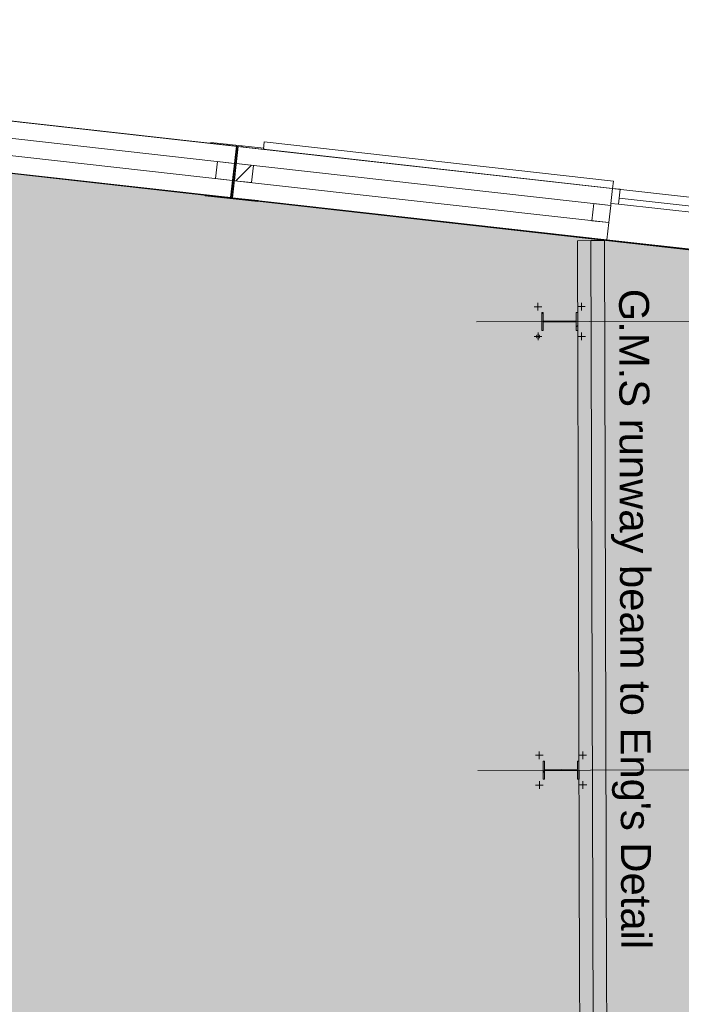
# Model space of a CAD drawing. Header units: millimetres. Extents: x -115474967 to 444143, y -74377 to 241828222.
# Tile 74 of 256: x -34802 to -30375, y 43356 to 49940. Entities that reach past the tile are written whole.
import ezdxf

# ---------------------------------------------------------------- set-up
doc = ezdxf.new("R2010")
doc.units = ezdxf.units.MM
doc.header["$MEASUREMENT"] = 0
doc.linetypes.add('PHANTOM', pattern=[2.5, 1.25, -0.25, 0.25, -0.25, 0.25, -0.25])
doc.layers.add('00-3 Elev 01', color=7, linetype='Continuous')
doc.layers.add('00-5 Grid 01', color=9, linetype='PHANTOM')
doc.layers.add('0_cons_01', color=40, linetype='Continuous', lineweight=0, plot=False)
doc.layers.add('1HATCH', color=8, linetype='Continuous', lineweight=0)
doc.styles.add('GENERATED_STYLE_2', font='arial.ttf')

msp = doc.modelspace()

# ---------------------------------------------------------------- hatches: boundary and pattern name
at = {"layer": '00-5 Grid 01', "linetype": 'ByBlock', "lineweight": 0, "true_color": 0xc7c8ca}
h = msp.add_hatch(dxfattribs=at)
h.set_pattern_fill('STEEL', color=9, style=0, pattern_type=2)
h.set_pattern_definition([(45, (-370653.1, -39732.55), (-159.09903, 159.09903), []), (45, (-370706.13, -39679.51), (-159.09903, 159.09903), [])])
h.paths.add_polyline_path([(-33561.83189, 48762.8125), (-33208.0459, 48723.17068), (-33207.26642, 48730.12714), (-33380.68118, 48749.55832), (-33342.26425, 49092.41272), (-33168.84948, 49072.98154), (-33168.07001, 49079.93801), (-33521.856, 49119.57983), (-33522.63547, 49112.62337), (-33349.22071, 49093.19219), (-33387.63765, 48750.33779), (-33561.05241, 48769.76897)])
h = msp.add_hatch(dxfattribs=at)
h.set_pattern_fill('_WALL_EXTERNAL', color=9, style=0, pattern_type=2)
h.set_pattern_definition([(45, (-370653.1, -39732.55), (-127.27922, 127.27922), [])])
h.paths.add_polyline_path([(-33365.45274, 48863.48412), (-33352.64709, 48977.76891), (-33238.36229, 48964.96327), (-33251.16794, 48850.67847)])
h = msp.add_hatch(dxfattribs=at)
h.set_pattern_fill('STEEL', color=9, style=0, pattern_type=2)
h.set_pattern_definition([(45, (-386166.08, -45326.17), (-159.09903, 159.09903), []), (45, (-386219.11, -45273.13), (-159.09903, 159.09903), [])])
h.paths.add_polyline_path([(-31068.03797, 47861.88997), (-31068.38195, 47981.88947), (-31078.18191, 47981.86138), (-31078.0188, 47924.96162), (-31298.4179, 47924.32983), (-31298.581, 47981.2296), (-31308.38096, 47981.20151), (-31308.03698, 47861.202), (-31298.23702, 47861.23009), (-31298.40013, 47918.12986), (-31078.00103, 47918.76164), (-31077.83792, 47861.86187)])
h = msp.add_hatch(dxfattribs=at)
h.set_pattern_fill('STEEL', color=9, style=0, pattern_type=2)
h.set_pattern_definition([(45, (-386166.08, -45326.17), (-159.09903, 159.09903), []), (45, (-386219.11, -45273.13), (-159.09903, 159.09903), [])])
h.paths.add_polyline_path([(-31059.43881, 44862.06021), (-31059.7828, 44982.05972), (-31069.58276, 44982.03162), (-31069.41965, 44925.13186), (-31289.81875, 44924.50007), (-31289.98185, 44981.39984), (-31299.78181, 44981.37175), (-31299.43783, 44861.37224), (-31289.63787, 44861.40033), (-31289.80097, 44918.3001), (-31069.40188, 44918.93188), (-31069.23877, 44862.03212)])
at = {"layer": '1HATCH', "true_color": 0x636466, "transparency": 33554687}
h = msp.add_hatch(dxfattribs=at)
h.set_pattern_fill('AR-SAND', color=251, scale=50)
h.set_pattern_definition([(37.5, (4361.576, -29726.68), (-3.14967, 96.34119), [0, -76, 0, -85, 0, -81.25]), (7.5, (4361.58, -29726.68), (88.48884, 141.1073), [0, -41, 0, -68.5, 0, -26.25]), (327.5, (4300.076, -29726.68), (155.70709, 0.28295), [0, -25, 0, -90, 0, -117.5]), (317.5, (4300.08, -29726.68), (150.30633, 43.88378), [0, -12.5, 0, -59, 0, -67.5])])
h.paths.add_polyline_path([(-43384.46631, 37993.27297), (-43683.28816, 42348.71751), (-43686.65108, 42399.70705), (-41063.48213, 42571.27945), (-41206.77432, 44762.07261), (-41153.01912, 44765.83437), (-41159.37495, 44856.65869), (-35659.74057, 44240.423), (-35572.23223, 45021.39671), (-35132.49435, 48945.86517), (-26035.3657, 47919.8392), (-26393.94079, 44719.71316), (-25193.50811, 44585.20431), (-25193.50811, 38504.20795), (-43110.98112, 38686.21728), (-43057.17141, 38015.21715)])

# ---------------------------------------------------------------- linework, layer by layer
at = {"layer": '00-3 Elev 01'}
msp.add_lwpolyline([(-43384.46623, 37993.27298), (-43683.28808, 42348.71752), (-43686.651, 42399.70706), (-41063.48205, 42571.27945), (-41206.77424, 44762.07262), (-41153.01904, 44765.83438), (-41159.37488, 44856.65869), (-35659.74049, 44240.423), (-35572.23215, 45021.39672), (-35132.49428, 48945.86517), (-26035.36563, 47919.8392), (-26393.94071, 44719.71316), (-25193.50803, 44585.20432), (-25193.50803, 38504.20796), (-43110.98105, 38686.21729), (-43057.17133, 38015.21716)], close=True, dxfattribs=at)
at = {"layer": '00-5 Grid 01', "color": 9, "linetype": 'ByBlock', "lineweight": 0, "true_color": 0xc7c8ca}
for p, q in [((-33364.67467, 48979.11661), (-36232.15617, 49300.41878)), ((-33377.48031, 48864.83181), (-36244.96169, 49186.13391)), ((-33521.856, 49119.57983), (-33522.63547, 49112.62337)), ((-33168.07001, 49079.93801), (-33521.856, 49119.57983)), ((-33522.63547, 49112.62337), (-33349.22071, 49093.19219)), ((-33349.22071, 49093.19219), (-33387.63765, 48750.33779)), ((-33380.68118, 48749.55832), (-33342.26425, 49092.41272)), ((-33342.26425, 49092.41272), (-33168.84948, 49072.98154)), ((-33168.84948, 49072.98154), (-33168.07001, 49079.93801)), ((-30847.03568, 48697.01444), (-33352.64709, 48977.7689)), ((-30859.84143, 48582.72961), (-33365.45273, 48863.48407)), ((-30828.7283, 48860.2671), (-30834.31091, 48810.57973)), ((-30828.7283, 48860.2671), (-30834.31091, 48810.57973)), ((-30834.23007, 48811.29927), (-30845.36541, 48711.92119)), ((-30834.23007, 48811.29927), (-30845.36541, 48711.92119)), ((-30834.23007, 48811.29927), (-30845.36541, 48711.92119)), ((-30834.23007, 48811.29927), (-30845.36541, 48711.92119)), ((-30784.54103, 48805.7316), (-30834.23007, 48811.29927)), ((-30795.67637, 48706.35352), (-30784.54103, 48805.7316)), ((-33561.05241, 48769.76897), (-33561.83189, 48762.8125)), ((-33561.83189, 48762.8125), (-33208.0459, 48723.17068)), ((-33387.63765, 48750.33779), (-33561.05241, 48769.76897)), ((-33207.26642, 48730.12714), (-33380.68118, 48749.55832)), ((-33208.0459, 48723.17068), (-33207.26642, 48730.12714)), ((-30791.22223, 48746.10475), (-30795.67637, 48706.35352)), ((-27412.36728, 48367.50313), (-30791.22223, 48746.10475)), ((-30847.03571, 48697.01447), (-30859.84136, 48582.72967)), ((-30847.03571, 48697.01447), (-30859.84136, 48582.72967)), ((-30845.36541, 48711.92119), (-30847.03571, 48697.01447)), ((-30845.36541, 48711.92119), (-30847.03571, 48697.01447)), ((-30845.36541, 48711.92119), (-30795.67637, 48706.35352)), ((-30795.67637, 48706.35352), (-27416.82141, 48327.75189)), ((-30859.84136, 48582.72967), (-30872.647, 48468.44487)), ((-30859.84136, 48582.72967), (-30872.647, 48468.44487)), ((-30979.3818, 48462.54186), (-31069.38143, 48462.28387)), ((-31069.38143, 48462.28387), (-31055.21573, 43520.55414)), ((-30889.38217, 48462.79984), (-30979.3818, 48462.54186)), ((-30979.3818, 48462.54186), (-30951.0504, 38579.0824)), ((-30875.21647, 43521.07011), (-30889.38217, 48462.79984)), ((-31359.70698, 48020.56697), (-31308.16388, 48020.77583)), ((-31333.97484, 48046.41253), (-31333.83477, 47994.86921)), ((-31017.28247, 48021.54854), (-31068.82591, 48021.46191)), ((-31043.16235, 48047.24616), (-31043.00691, 47995.70288)), ((-31298.581, 47981.2296), (-31308.38096, 47981.20151)), ((-31308.38096, 47981.20151), (-31308.03698, 47861.202)), ((-31298.4179, 47924.32983), (-31298.581, 47981.2296)), ((-31068.38195, 47981.88947), (-31078.18191, 47981.86138)), ((-31078.18191, 47981.86138), (-31078.0188, 47924.96162)), ((-31068.03797, 47861.88997), (-31068.38195, 47981.88947)), ((-26492.44283, 47932.54786), (-31745.30295, 47920.06874)), ((-31078.0188, 47924.96162), (-31298.4179, 47924.32983)), ((-31298.40013, 47918.12986), (-31078.00103, 47918.76164)), ((-31298.23702, 47861.23009), (-31298.40013, 47918.12986)), ((-31078.00103, 47918.76164), (-31077.83792, 47861.86187)), ((-31359.13646, 47821.54293), (-31307.59302, 47821.62957)), ((-31333.25658, 47795.84531), (-31333.41201, 47847.38859)), ((-31308.03698, 47861.202), (-31298.23702, 47861.23009)), ((-31077.83792, 47861.86187), (-31068.03797, 47861.88997)), ((-31016.71195, 47822.5245), (-31068.25504, 47822.31564)), ((-31042.44409, 47796.67894), (-31042.58415, 47848.22227)), ((-31325.37569, 45046.58277), (-31325.23562, 44995.03945)), ((-31034.5632, 45047.4164), (-31034.40776, 44995.87312)), ((-31351.10782, 45020.73721), (-31299.56473, 45020.94607)), ((-31289.98185, 44981.39984), (-31299.78181, 44981.37175)), ((-31299.78181, 44981.37175), (-31299.43783, 44861.37224)), ((-31289.81875, 44924.50007), (-31289.98185, 44981.39984)), ((-31059.7828, 44982.05972), (-31069.58276, 44982.03162)), ((-31069.58276, 44982.03162), (-31069.41965, 44925.13186)), ((-31008.68331, 45021.71879), (-31060.22675, 45021.63215)), ((-31059.43881, 44862.06021), (-31059.7828, 44982.05972)), ((-26483.84368, 44932.7181), (-31736.70379, 44920.23898)), ((-31069.41965, 44925.13186), (-31289.81875, 44924.50007)), ((-31289.80097, 44918.3001), (-31069.40188, 44918.93188)), ((-31289.63787, 44861.40033), (-31289.80097, 44918.3001)), ((-31069.40188, 44918.93188), (-31069.23877, 44862.03212)), ((-31324.65743, 44796.01556), (-31324.81286, 44847.55884)), ((-31299.43783, 44861.37224), (-31289.63787, 44861.40033)), ((-31069.23877, 44862.03212), (-31059.43881, 44862.06021)), ((-31033.84494, 44796.84918), (-31033.985, 44848.39251)), ((-31350.53731, 44821.71317), (-31298.99387, 44821.79981)), ((-31008.1128, 44822.69475), (-31059.65589, 44822.48588)), ((-31055.21573, 43520.55414), (-31041.05003, 38578.82441)), ((-30861.05077, 38579.34038), (-30875.21647, 43521.07011))]:
    msp.add_line(p, q, dxfattribs=at)
for points in [[(-54456.94435, 45656.57439), (-56062.35025, 45547.27332), (-55796.90893, 41600.99565), (-54188.03735, 41707.10587), (-54075.54272, 40054.79325), (-43574.79122, 40770.91509), (-43361.83338, 37648.23791), (-42685.9071, 37694.33419), (-42737.57626, 38338.64182), (-19956.7994, 38106.13898), (-19919.55838, 38105.75896), (-12613.33474, 38030.80364), (-11021.93603, 46591.32569), (-40907.4193, 49940.00308), (-40995.92824, 49150.10199), (-54283.01855, 48283.99895), (-54271.06715, 48108.0128), (-54622.22745, 48084.10459)], [(-33491.76511, 48877.63746), (-33478.95947, 48991.92225), (-33364.67467, 48979.11661), (-33377.48031, 48864.83181)], [(-33365.45274, 48863.48412), (-33352.64709, 48977.76891), (-33238.36229, 48964.96327), (-33251.16794, 48850.67847)], [(-30974.12617, 48595.53525), (-30961.32052, 48709.82005), (-30847.03572, 48697.0144), (-30859.84137, 48582.72961)]]:
    msp.add_lwpolyline(points, close=True, dxfattribs=at)
for points in [[(-33351.86902, 49093.40141), (-36219.35049, 49414.70357)], [(-33165.65281, 49122.83196), (-33171.23542, 49073.1446)], [(-30828.72828, 48860.2671), (-33165.65281, 49122.83196)], [(-33390.28596, 48750.54701), (-33351.86902, 49093.40141)], [(-33339.84145, 49092.05372), (-33378.25838, 48749.19932)], [(-30834.23003, 48811.29927), (-33339.84145, 49092.05372)], [(-33171.23542, 49073.1446), (-30834.3109, 48810.57973)], [(-35133.06714, 48945.82617), (-33390.28596, 48750.54701)], [(-33378.25838, 48749.19932), (-30872.64697, 48468.44487)]]:
    msp.add_lwpolyline(points, dxfattribs=at)
msp.add_circle((-31333.36485, 47821.6168), 12, dxfattribs=at)
at = {"layer": '0_cons_01'}
msp.add_line((-30872.64697, 48468.44487), (-27394.41391, 48078.70814), dxfattribs=at)

# ---------------------------------------------------------------- texts
at = {"layer": '00-5 Grid 01', "color": 9, "linetype": 'ByBlock', "lineweight": 0, "true_color": 0xc7c8ca, "insert": (-30721.4109, 48140.73088), "char_height": 200, "attachment_point": 4, "rotation": 270.193835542, "style": 'GENERATED_STYLE_2'}
msp.add_mtext("\\A1;{\\pql;\\fArial|b0|i0|c0|p34;G.M.S runway beam to Eng's Detail}", dxfattribs=at)

doc.saveas('drawing.dxf')
